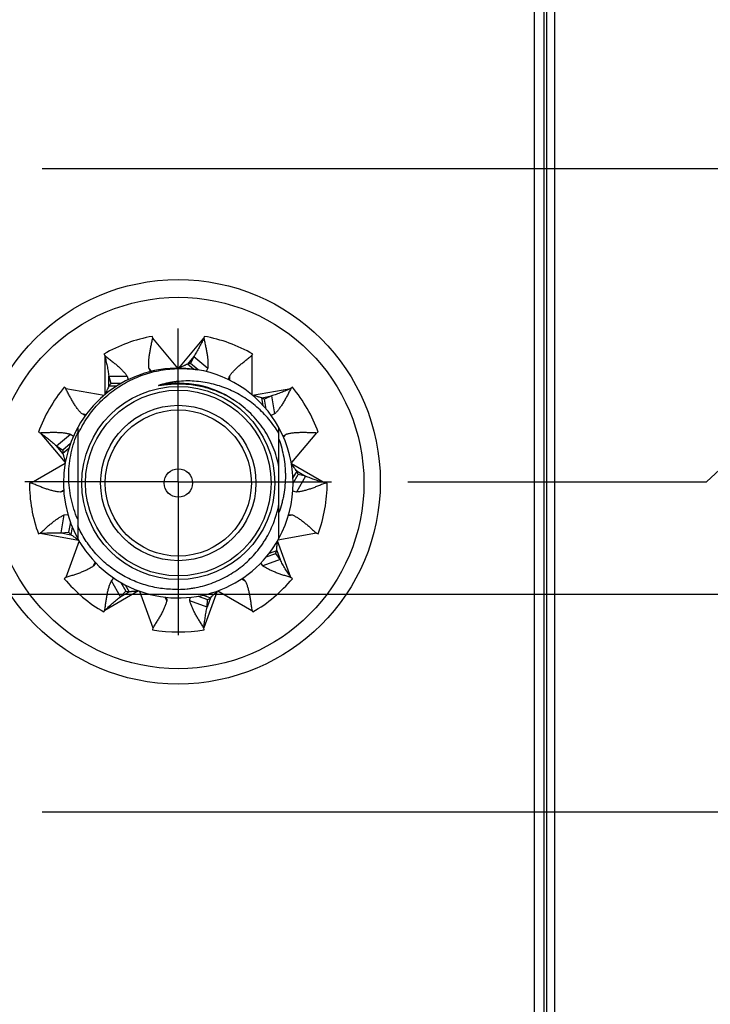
# Model space of a CAD drawing. Header units: inches. Extents: x 0 to 22, y 0 to 17.
# Tile 16 of 59: x 7.728 to 8.292, y 6.418 to 7.221. Entities that reach past the tile are written whole.
import ezdxf

# ---------------------------------------------------------------- set-up
doc = ezdxf.new("R2010")
doc.units = ezdxf.units.IN
doc.header["$LTSCALE"] = 1.21
doc.header["$MEASUREMENT"] = 0
doc.linetypes.add('CENTER', pattern=[0.6, 0.375, -0.075, 0.075, -0.075])
doc.layers.get('0').update_dxf_attribs({"linetype": 'CONTINUOUS'})
doc.layers.add('02___PRT_ALL_AXES', color=7, linetype='CONTINUOUS')
doc.layers.add('DIMENSIONS', color=7, linetype='CONTINUOUS')
doc.styles.get("Standard").update_dxf_attribs({"font": 'txt', "width": 0.8})
doc.dimstyles.new('DIMSTYLE_1', dxfattribs={"dimtxt": 0.125, "dimasz": 0.18, "dimexe": 0.125, "dimexo": 0.0625, "dimgap": 0.09, "dimtad": 0, "dimtih": 1, "dimtoh": 1, "dimlfac": 1.333333, "dimzin": 4, "dimdsep": 46, "dimtxsty": 'STANDARD', "dimblk": '_FILLED', "dimblk1": '_FILLED', "dimblk2": '_FILLED', "dimcen": 0.09, "dimadec": 0, "dimazin": 0, "dimtp": 0.001, "dimtm": 0.001, "dimtfac": 1, "dimtofl": 0, "dimtmove": 0, "dimatfit": 3, "dimldrblk": '_FILLED', "dimfxl": 1, "dimtolj": 1, "dimtzin": 4, "dimarcsym": 0})

# ---------------------------------------------------------------- blocks, each defined once
blk = doc.blocks.new('*D16')
at = {"layer": 'DIMENSIONS', "color": 2, "linetype": 'CONTINUOUS'}
blk.add_line((7.74657, 6.57485), (8.60231, 6.57485), dxfattribs=at)
at = {"layer": 'DIMENSIONS', "color": 2, "linetype": 'CONTINUOUS', "insert": (8.66481, 6.63735), "char_height": 0.125, "width": 1.125, "attachment_point": 1, "line_spacing_factor": 0.9}
blk.add_mtext('3.07{\\Ftxt.shx;\\W1.000000;\\H0.125000; }[78.1]', dxfattribs=at)
blk = doc.blocks.new('_FILLED')
at = {"color": 0, "linetype": 'BYBLOCK'}
blk.add_solid([(0, 0), (-1, 0.1736), (-1, -0.1736)], dxfattribs=at)
blk = doc.blocks.new('*D17')
at = {"layer": 'DIMENSIONS', "color": 2, "linetype": 'CONTINUOUS'}
for p, q in [((8.28867, 6.8441), (8.38204, 6.93092)), ((8.38204, 6.93092), (8.60231, 6.93092)), ((8.04511, 6.8441), (8.28867, 6.8441))]:
    blk.add_line(p, q, dxfattribs=at)
at = {"layer": 'DIMENSIONS', "color": 2, "linetype": 'CONTINUOUS', "insert": (8.66481, 6.99342), "char_height": 0.125, "width": 1.125, "attachment_point": 1, "line_spacing_factor": 0.9}
blk.add_mtext('3.43{\\Ftxt.shx;\\W1.000000;\\H0.125000; }[87.2]', dxfattribs=at)
blk = doc.blocks.new('*D18')
at = {"layer": 'DIMENSIONS', "color": 2, "linetype": 'CONTINUOUS'}
blk.add_line((7.74657, 7.09985), (8.60231, 7.09985), dxfattribs=at)
at = {"layer": 'DIMENSIONS', "color": 2, "linetype": 'CONTINUOUS', "insert": (8.66481, 7.16235), "char_height": 0.125, "width": 1.125, "attachment_point": 1, "line_spacing_factor": 0.9}
blk.add_mtext('3.77{\\Ftxt.shx;\\W1.000000;\\H0.125000; }[95.9]', dxfattribs=at)
blk = doc.blocks.new('*D20')
at = {"layer": 'DIMENSIONS', "color": 2, "linetype": 'CONTINUOUS'}
blk.add_line((6.67299, 6.75248), (8.60231, 6.75248), dxfattribs=at)
at = {"layer": 'DIMENSIONS', "color": 2, "linetype": 'CONTINUOUS', "insert": (8.66481, 6.81498), "char_height": 0.125, "width": 1.125, "attachment_point": 1, "line_spacing_factor": 0.9}
blk.add_mtext('3.31{\\Ftxt.shx;\\W1.000000;\\H0.125000; }[84.1]', dxfattribs=at)

msp = doc.modelspace()

# ---------------------------------------------------------------- linework, layer by layer
at = {"color": 7, "linetype": 'CONTINUOUS'}
for p, q in [((8.15603, 7.97585), (8.15603, 4.1771)), ((8.14853, 4.1966), (8.14853, 7.95035)), ((8.16482, 7.67585), (8.16482, 4.67585)), ((7.83685, 6.9613), (7.83659, 6.96277)), ((7.87879, 6.96277), (7.87853, 6.9613)), ((7.79694, 6.94834), (7.79769, 6.94704)), ((7.87024, 6.94637), (7.86772, 6.94069)), ((7.87401, 6.93541), (7.86772, 6.94069)), ((7.87024, 6.94637), (7.88168, 6.93677)), ((7.91769, 6.94704), (7.91844, 6.94834)), ((7.83489, 6.93406), (7.83369, 6.93677)), ((7.87006, 6.936), (7.86506, 6.94019)), ((7.88168, 6.93677), (7.88048, 6.93405)), ((7.80094, 6.93028), (7.81587, 6.93028)), ((7.80094, 6.93028), (7.80266, 6.92431)), ((7.81587, 6.93028), (7.81671, 6.9274)), ((7.89868, 6.92743), (7.8995, 6.93028)), ((7.76576, 6.92025), (7.76461, 6.92122)), ((7.80742, 6.92222), (7.80094, 6.92222)), ((7.81085, 6.92431), (7.80266, 6.92431)), ((7.85769, 6.92383), (7.85639, 6.92382)), ((7.95076, 6.92122), (7.94961, 6.92025)), ((7.92686, 6.90635), (7.92573, 6.91274)), ((7.93367, 6.91414), (7.92809, 6.91141)), ((7.92951, 6.90333), (7.92809, 6.91141)), ((7.93367, 6.91414), (7.93626, 6.89943)), ((7.7818, 6.89811), (7.77911, 6.89943)), ((7.93626, 6.89943), (7.93358, 6.89812)), ((7.74352, 6.88467), (7.74492, 6.88416)), ((7.77556, 6.88834), (7.77556, 6.88243)), ((7.93981, 6.7979), (7.93981, 6.88834)), ((7.97045, 6.88416), (7.97186, 6.88467)), ((7.75819, 6.87341), (7.76963, 6.88301)), ((7.76963, 6.88301), (7.77209, 6.88136)), ((7.77556, 6.8824), (7.77556, 6.7979)), ((7.94325, 6.88134), (7.94575, 6.88301)), ((7.75819, 6.87341), (7.76335, 6.86994)), ((7.7697, 6.87527), (7.76335, 6.86994)), ((7.7683, 6.87137), (7.76337, 6.86723)), ((7.95129, 6.84704), (7.95457, 6.85272)), ((7.95144, 6.84312), (7.95551, 6.85018)), ((7.96155, 6.84869), (7.95408, 6.83575)), ((7.96155, 6.84869), (7.95551, 6.85018)), ((7.73769, 6.84312), (7.73619, 6.84312)), ((7.76419, 6.83647), (7.7613, 6.83575)), ((7.95408, 6.83575), (7.95117, 6.83647)), ((7.97919, 6.84312), (7.97769, 6.84312)), ((7.762, 6.80236), (7.76459, 6.81708)), ((7.76459, 6.81708), (7.76754, 6.81739)), ((7.9478, 6.8174), (7.95079, 6.81708)), ((7.76962, 6.81119), (7.76818, 6.80303)), ((7.77106, 6.80734), (7.76994, 6.80096)), ((7.74352, 6.80156), (7.74492, 6.80208)), ((7.762, 6.80236), (7.76818, 6.80303)), ((7.77518, 6.79739), (7.77633, 6.79654)), ((7.97045, 6.80208), (7.97186, 6.80156)), ((7.93203, 6.786), (7.93807, 6.7882)), ((7.94083, 6.78062), (7.92679, 6.77551)), ((7.9295, 6.78286), (7.93717, 6.78565)), ((7.94083, 6.78062), (7.93717, 6.78565)), ((7.79034, 6.77792), (7.78858, 6.77551)), ((7.92679, 6.77551), (7.92503, 6.77793)), ((7.76576, 6.76598), (7.76461, 6.76502)), ((7.80311, 6.76333), (7.80517, 6.76547)), ((7.91018, 6.7655), (7.91227, 6.76333)), ((7.95076, 6.76502), (7.94961, 6.76598)), ((7.81058, 6.75039), (7.80311, 6.76333)), ((7.81078, 6.76198), (7.81489, 6.75487)), ((7.81435, 6.75999), (7.81756, 6.75442)), ((7.81058, 6.75039), (7.81489, 6.75487)), ((7.84801, 6.74988), (7.84821, 6.74691)), ((7.86717, 6.74691), (7.86737, 6.74989)), ((7.87397, 6.75079), (7.88163, 6.748)), ((7.87792, 6.75158), (7.88396, 6.74938)), ((7.88121, 6.7418), (7.88163, 6.748)), ((7.88121, 6.7418), (7.86717, 6.74691)), ((7.79694, 6.7379), (7.79769, 6.7392)), ((7.91769, 6.7392), (7.91844, 6.7379)), ((7.83685, 6.72494), (7.83659, 6.72347)), ((7.87879, 6.72347), (7.87853, 6.72494))]:
    msp.add_line(p, q, dxfattribs=at)
at = {"color": 9, "linetype": 'CONTINUOUS'}
for p, q in [((8.15824, 7.67585), (8.15824, 4.67585)), ((8.1647, 7.67585), (8.1647, 4.67585)), ((7.85735, 6.93687), (7.83685, 6.9613)), ((7.85803, 6.93687), (7.87853, 6.9613)), ((7.79769, 6.94704), (7.79769, 6.91515)), ((7.87024, 6.94637), (7.86506, 6.94019)), ((7.91769, 6.94704), (7.91769, 6.91515)), ((7.83369, 6.93677), (7.83578, 6.93427)), ((7.80094, 6.92222), (7.80094, 6.93028)), ((7.8995, 6.93028), (7.8995, 6.92708)), ((7.76576, 6.92025), (7.79717, 6.91472)), ((7.91821, 6.91472), (7.94961, 6.92025)), ((7.92573, 6.91274), (7.93367, 6.91414)), ((7.78236, 6.89886), (7.77911, 6.89943)), ((7.74492, 6.88416), (7.76542, 6.85973)), ((7.94575, 6.88301), (7.94364, 6.8805)), ((7.97045, 6.88416), (7.94995, 6.85973)), ((7.76337, 6.86723), (7.75819, 6.87341)), ((7.7653, 6.85906), (7.73769, 6.84312)), ((7.95007, 6.85906), (7.97769, 6.84312)), ((7.95457, 6.85272), (7.96155, 6.84869)), ((7.76416, 6.8374), (7.7613, 6.83575)), ((7.94757, 6.81651), (7.95079, 6.81708)), ((7.74492, 6.80208), (7.77633, 6.79654)), ((7.762, 6.80236), (7.76994, 6.80096)), ((7.77667, 6.79595), (7.76576, 6.76598)), ((7.94961, 6.76598), (7.93871, 6.79595)), ((7.97045, 6.80208), (7.93905, 6.79654)), ((7.93807, 6.7882), (7.94083, 6.78062)), ((7.78858, 6.77551), (7.78971, 6.77861)), ((7.90944, 6.76496), (7.91227, 6.76333)), ((7.8253, 6.75514), (7.79769, 6.7392)), ((7.81058, 6.75039), (7.81756, 6.75442)), ((7.82594, 6.75491), (7.83685, 6.72494)), ((7.84821, 6.74691), (7.84709, 6.74999)), ((7.88943, 6.75491), (7.87853, 6.72494)), ((7.88396, 6.74938), (7.88121, 6.7418)), ((7.89007, 6.75514), (7.91769, 6.7392))]:
    msp.add_line(p, q, dxfattribs=at)
at = {"color": 7, "linetype": 'CONTINUOUS'}
for centre, radius in [((7.85753, 6.8441), 0.165), ((7.85769, 6.84312), 0.1515), ((7.85769, 6.84312), 0.07875), ((7.85769, 6.84312), 0.06338), ((7.85769, 6.84312), 0.05962), ((7.85769, 6.84312), 0.01162)]:
    msp.add_circle(centre, radius, dxfattribs=at)
at = {"color": 9, "linetype": 'CONTINUOUS'}
msp.add_circle((7.85769, 6.84312), 0.07575, dxfattribs=at)
at = {"color": 7, "linetype": 'CONTINUOUS'}
for centre, radius, start, end in [((7.85769, 6.84312), 0.1215, 100, 120), ((7.85769, 6.84312), 0.1215, 60, 80), ((7.87667, 6.88494), 0.05646, 99.11757, 101.86797), ((7.85769, 6.84312), 0.09375, 80.77639, 331.16355), ((7.85769, 6.84312), 0.09375, 28.83645, 80.49223), ((7.85769, 6.84312), 0.1215, 140, 160), ((7.84535, 6.88736), 0.05646, 139.11757, 141.86797), ((7.85769, 6.84312), 0.1215, 20, 40), ((7.89911, 6.86296), 0.05646, 59.11757, 61.86797), ((7.85986, 6.84842), 0.09167, 156.87173, 158.05342), ((7.85769, 6.84312), 0.09375, 331.22153, 28.77429), ((7.8198, 6.86907), 0.05646, 179.11757, 181.86797), ((7.90217, 6.83169), 0.05646, 19.11757, 21.86797), ((7.85769, 6.84312), 0.1215, 180, 200), ((7.85769, 6.84312), 0.1215, 340, 360), ((7.81198, 6.83865), 0.05646, 219.11757, 221.86797), ((7.88442, 6.80577), 0.05646, 339.11757, 341.86797), ((7.85769, 6.84312), 0.1215, 220, 240), ((7.85769, 6.84312), 0.1215, 300, 320), ((7.82555, 6.81031), 0.05646, 259.11757, 261.86797), ((7.85416, 6.79733), 0.05646, 299.11757, 301.86797), ((7.85769, 6.84312), 0.1215, 260, 280)]:
    msp.add_arc(centre, radius, start, end, dxfattribs=at)
at = {"color": 9, "linetype": 'CONTINUOUS'}
msp.add_arc((7.85769, 6.84312), 0.08146, 56.27983, 100.4064, dxfattribs=at)
at = {"color": 7, "linetype": 'CONTINUOUS'}
for points, knots in [([(7.83369, 6.93677), (7.83359, 6.93762), (7.83348, 6.93941), (7.83353, 6.94218), (7.83377, 6.94511), (7.83418, 6.94817), (7.83473, 6.95135), (7.83538, 6.95462), (7.8361, 6.95794), (7.8366, 6.96017), (7.83685, 6.9613)], [0, 0, 0, 0, 0.104355, 0.215842, 0.334282, 0.459052, 0.589252, 0.72371, 0.861108, 1, 1, 1, 1]), ([(7.87853, 6.9613), (7.87788, 6.96002), (7.87659, 6.95746), (7.8746, 6.95367), (7.87251, 6.94996), (7.87101, 6.94755), (7.87024, 6.94637)], [0, 0, 0, 0, 0.25179, 0.502748, 0.752236, 1, 1, 1, 1]), ([(7.87853, 6.9613), (7.87878, 6.96017), (7.87928, 6.95794), (7.88, 6.95462), (7.88065, 6.95135), (7.88119, 6.94817), (7.8816, 6.94511), (7.88185, 6.94218), (7.8819, 6.93941), (7.88178, 6.93762), (7.88168, 6.93677)], [0, 0, 0, 0, 0.138892, 0.27629, 0.410748, 0.540948, 0.665718, 0.784158, 0.895645, 1, 1, 1, 1]), ([(7.79769, 6.94704), (7.7986, 6.94635), (7.80042, 6.94496), (7.80311, 6.94287), (7.80571, 6.94079), (7.80817, 6.93871), (7.81045, 6.93662), (7.81252, 6.93453), (7.81434, 6.93245), (7.8154, 6.931), (7.81587, 6.93028)], [0, 0, 0, 0, 0.138892, 0.27629, 0.410748, 0.540948, 0.665718, 0.784158, 0.895645, 1, 1, 1, 1]), ([(7.79769, 6.94704), (7.79801, 6.94565), (7.79867, 6.94286), (7.79958, 6.93867), (7.80037, 6.93449), (7.80077, 6.93168), (7.80094, 6.93028)], [0, 0, 0, 0, 0.25179, 0.502748, 0.752236, 1, 1, 1, 1]), ([(7.8995, 6.93028), (7.89998, 6.931), (7.90104, 6.93245), (7.90286, 6.93453), (7.90492, 6.93662), (7.90721, 6.93871), (7.90967, 6.94079), (7.91227, 6.94287), (7.91495, 6.94496), (7.91677, 6.94635), (7.91769, 6.94704)], [0, 0, 0, 0, 0.104355, 0.215842, 0.334282, 0.459052, 0.589252, 0.72371, 0.861108, 1, 1, 1, 1]), ([(7.77556, 6.8824), (7.77658, 6.88467), (7.77825, 6.88801), (7.78075, 6.89231), (7.78341, 6.8965), (7.78706, 6.90153), (7.79192, 6.9072), (7.79722, 6.91245), (7.80293, 6.91725), (7.809, 6.92158), (7.81541, 6.9254), (7.82211, 6.92869), (7.82905, 6.93143), (7.83618, 6.93361), (7.84347, 6.93521), (7.85086, 6.93622), (7.85707, 6.93656), (7.86204, 6.93654), (7.867, 6.93632), (7.87072, 6.93594), (7.87317, 6.93558)], [0, 0, 0, 0, 0.062498, 0.093753, 0.125008, 0.187506, 0.250004, 0.312502, 0.375, 0.437498, 0.499997, 0.562495, 0.624994, 0.687493, 0.749991, 0.81249, 0.874989, 0.906244, 0.937501, 1, 1, 1, 1]), ([(7.86506, 6.94019), (7.86454, 6.93986), (7.86372, 6.93941), (7.86259, 6.93887), (7.8614, 6.93833), (7.85987, 6.93767), (7.85864, 6.93714), (7.85803, 6.93687)], [0, 0, 0, 0, 0.236609, 0.359513, 0.484866, 0.740716, 1, 1, 1, 1]), ([(7.93981, 6.8837), (7.9386, 6.88571), (7.93602, 6.88962), (7.93171, 6.89517), (7.92697, 6.90038), (7.92185, 6.90519), (7.91636, 6.90958), (7.91053, 6.91352), (7.90442, 6.91698), (7.89804, 6.91994), (7.89144, 6.92237), (7.88467, 6.92425), (7.87776, 6.92557), (7.87077, 6.9263), (7.86375, 6.92645), (7.8579, 6.92608), (7.85326, 6.92549), (7.84864, 6.9247), (7.84522, 6.92388), (7.84297, 6.92324)], [0, 0, 0, 0, 0.062526, 0.125049, 0.187569, 0.250086, 0.312599, 0.375109, 0.437615, 0.500117, 0.562615, 0.62511, 0.6876, 0.750086, 0.812568, 0.875045, 0.906289, 0.937532, 1, 1, 1, 1]), ([(7.77911, 6.89943), (7.77848, 6.90003), (7.77725, 6.90132), (7.7755, 6.90347), (7.77381, 6.90587), (7.77215, 6.90849), (7.77053, 6.91127), (7.76893, 6.91419), (7.76734, 6.9172), (7.76629, 6.91923), (7.76576, 6.92025)], [0, 0, 0, 0, 0.104355, 0.215842, 0.334282, 0.459052, 0.589252, 0.72371, 0.861108, 1, 1, 1, 1]), ([(7.80094, 6.92222), (7.80075, 6.92163), (7.80041, 6.92076), (7.7999, 6.91962), (7.79933, 6.91844), (7.79858, 6.91695), (7.79798, 6.91576), (7.79769, 6.91515)], [0, 0, 0, 0, 0.236609, 0.359513, 0.484866, 0.740716, 1, 1, 1, 1]), ([(7.85639, 6.92382), (7.85569, 6.92381), (7.85464, 6.92378), (7.85323, 6.92371), (7.85218, 6.92365), (7.85113, 6.92358), (7.85008, 6.9235), (7.84903, 6.92341), (7.84816, 6.92332), (7.84746, 6.92325), (7.84694, 6.92319), (7.84641, 6.92313), (7.84589, 6.92307), (7.84537, 6.923), (7.84484, 6.92294), (7.84441, 6.92288), (7.84406, 6.92284), (7.8438, 6.9228), (7.84354, 6.92277), (7.84328, 6.92274), (7.84302, 6.92271), (7.84275, 6.92268), (7.84254, 6.92265), (7.84236, 6.92263), (7.84223, 6.92262), (7.8421, 6.92261), (7.84199, 6.9226), (7.84191, 6.92259), (7.84184, 6.92259), (7.84178, 6.92258), (7.84171, 6.92258), (7.84165, 6.92258), (7.84159, 6.92258), (7.84155, 6.92258), (7.84152, 6.92258), (7.84149, 6.92259), (7.84146, 6.92259), (7.84144, 6.92259), (7.84143, 6.9226), (7.84141, 6.9226), (7.8414, 6.92261), (7.84139, 6.92262), (7.84139, 6.92263), (7.84139, 6.92265), (7.8414, 6.92266), (7.84141, 6.92267), (7.84142, 6.92268), (7.84145, 6.9227), (7.84147, 6.92271), (7.8415, 6.92273), (7.84153, 6.92274), (7.84156, 6.92276), (7.84161, 6.92278), (7.84167, 6.92281), (7.84173, 6.92283), (7.84179, 6.92286), (7.84187, 6.92289), (7.84198, 6.92293), (7.8421, 6.92297), (7.84222, 6.92301), (7.84235, 6.92305), (7.84251, 6.9231), (7.84272, 6.92317), (7.84289, 6.92321), (7.84297, 6.92324)], [0, 0, 0, 0, 0.125501, 0.188251, 0.251002, 0.313751, 0.376499, 0.439246, 0.50199, 0.53336, 0.56473, 0.596097, 0.627463, 0.658826, 0.690186, 0.72154, 0.737215, 0.752887, 0.768557, 0.784223, 0.799884, 0.815539, 0.831183, 0.839, 0.846812, 0.854618, 0.862413, 0.866306, 0.870194, 0.874076, 0.877949, 0.88181, 0.885652, 0.887561, 0.889459, 0.891341, 0.893188, 0.894091, 0.894983, 0.895863, 0.89668, 0.897411, 0.898117, 0.898849, 0.89964, 0.900497, 0.901377, 0.903174, 0.90502, 0.906891, 0.908777, 0.910675, 0.914493, 0.918332, 0.922184, 0.926045, 0.929914, 0.937667, 0.945435, 0.953213, 0.960999, 0.968791, 0.984389, 1, 1, 1, 1]), ([(7.90381, 6.91026), (7.90211, 6.91137), (7.89862, 6.91346), (7.89318, 6.91621), (7.88755, 6.91855), (7.88177, 6.92049), (7.87586, 6.92199), (7.86985, 6.92306), (7.86378, 6.9237), (7.85972, 6.92383), (7.85769, 6.92383)], [0, 0, 0, 0, 0.12498, 0.249967, 0.37496, 0.499958, 0.624962, 0.74997, 0.874983, 1, 1, 1, 1]), ([(7.94961, 6.92025), (7.9483, 6.91969), (7.94566, 6.91856), (7.9417, 6.91694), (7.93771, 6.91543), (7.93502, 6.91455), (7.93367, 6.91414)], [0, 0, 0, 0, 0.25179, 0.502748, 0.752236, 1, 1, 1, 1]), ([(7.94961, 6.92025), (7.94909, 6.91923), (7.94804, 6.9172), (7.94645, 6.91419), (7.94485, 6.91127), (7.94322, 6.90849), (7.94157, 6.90587), (7.93987, 6.90347), (7.93813, 6.90132), (7.93689, 6.90003), (7.93626, 6.89943)], [0, 0, 0, 0, 0.138892, 0.27629, 0.410748, 0.540948, 0.665718, 0.784158, 0.895645, 1, 1, 1, 1]), ([(7.93981, 6.85622), (7.93931, 6.85895), (7.93802, 6.86437), (7.93528, 6.87226), (7.93175, 6.87984), (7.92749, 6.88702), (7.92251, 6.89373), (7.91688, 6.89991), (7.91066, 6.90547), (7.90615, 6.90875), (7.90381, 6.91026)], [0, 0, 0, 0, 0.125003, 0.250003, 0.375003, 0.500004, 0.625003, 0.750003, 0.875001, 1, 1, 1, 1]), ([(7.92573, 6.91274), (7.92512, 6.91283), (7.92421, 6.91301), (7.92299, 6.91332), (7.92173, 6.91367), (7.92014, 6.91415), (7.91886, 6.91453), (7.91821, 6.91472)], [0, 0, 0, 0, 0.236609, 0.359513, 0.484866, 0.740716, 1, 1, 1, 1]), ([(7.74492, 6.88416), (7.74607, 6.88422), (7.74836, 6.88432), (7.75176, 6.88445), (7.75509, 6.88453), (7.75831, 6.88451), (7.7614, 6.88438), (7.76433, 6.88411), (7.76706, 6.88368), (7.7688, 6.88326), (7.76963, 6.88301)], [0, 0, 0, 0, 0.138892, 0.27629, 0.410748, 0.540948, 0.665718, 0.784158, 0.895645, 1, 1, 1, 1]), ([(7.94575, 6.88301), (7.94657, 6.88326), (7.94831, 6.88368), (7.95105, 6.88411), (7.95398, 6.88438), (7.95707, 6.88451), (7.96029, 6.88453), (7.96362, 6.88445), (7.96702, 6.88432), (7.9693, 6.88422), (7.97045, 6.88416)], [0, 0, 0, 0, 0.104355, 0.215842, 0.334282, 0.459052, 0.589252, 0.72371, 0.861108, 1, 1, 1, 1]), ([(7.74492, 6.88416), (7.74607, 6.8833), (7.74836, 6.88159), (7.75175, 6.87897), (7.75505, 6.87627), (7.75716, 6.87438), (7.75819, 6.87341)], [0, 0, 0, 0, 0.25179, 0.502748, 0.752236, 1, 1, 1, 1]), ([(7.77556, 6.81359), (7.77438, 6.8163), (7.7723, 6.82184), (7.77003, 6.83043), (7.76863, 6.8392), (7.76811, 6.84806), (7.76847, 6.85693), (7.7697, 6.86572), (7.77179, 6.87435), (7.77373, 6.87994), (7.77484, 6.88268)], [0, 0, 0, 0, 0.124999, 0.249996, 0.374994, 0.499994, 0.624994, 0.749994, 0.874994, 1, 1, 1, 1]), ([(7.93981, 6.87886), (7.94068, 6.87647), (7.9422, 6.87161), (7.94385, 6.86416), (7.94468, 6.85785), (7.94502, 6.85278), (7.94514, 6.84769), (7.94487, 6.84134), (7.94405, 6.83503), (7.94305, 6.83004), (7.94184, 6.8251), (7.94069, 6.82146), (7.93981, 6.81908)], [0, 0, 0, 0, 0.124994, 0.249987, 0.37498, 0.437491, 0.500002, 0.624995, 0.749987, 0.812497, 0.875008, 1, 1, 1, 1]), ([(7.76337, 6.86723), (7.7636, 6.86667), (7.7639, 6.86578), (7.76425, 6.86457), (7.76457, 6.8633), (7.76495, 6.86169), (7.76526, 6.86039), (7.76542, 6.85973)], [0, 0, 0, 0, 0.236609, 0.359513, 0.484866, 0.740716, 1, 1, 1, 1]), ([(7.95457, 6.85272), (7.95415, 6.85317), (7.95357, 6.8539), (7.95283, 6.85492), (7.95209, 6.856), (7.95118, 6.85739), (7.95045, 6.85851), (7.95007, 6.85906)], [0, 0, 0, 0, 0.236609, 0.359513, 0.484866, 0.740716, 1, 1, 1, 1]), ([(7.97769, 6.84312), (7.97632, 6.84353), (7.97358, 6.84436), (7.96949, 6.84566), (7.96547, 6.84708), (7.96284, 6.84813), (7.96155, 6.84869)], [0, 0, 0, 0, 0.25179, 0.502748, 0.752236, 1, 1, 1, 1]), ([(7.7613, 6.83575), (7.76043, 6.8358), (7.75865, 6.836), (7.75594, 6.83653), (7.75309, 6.83728), (7.75015, 6.83821), (7.74711, 6.8393), (7.74401, 6.84051), (7.74086, 6.84179), (7.73875, 6.84268), (7.73769, 6.84312)], [0, 0, 0, 0, 0.104355, 0.215842, 0.334282, 0.459052, 0.589252, 0.72371, 0.861108, 1, 1, 1, 1]), ([(7.97769, 6.84312), (7.97663, 6.84268), (7.97452, 6.84179), (7.97137, 6.84051), (7.96826, 6.8393), (7.96523, 6.83821), (7.96228, 6.83728), (7.95944, 6.83653), (7.95672, 6.836), (7.95494, 6.8358), (7.95408, 6.83575)], [0, 0, 0, 0, 0.138892, 0.27629, 0.410748, 0.540948, 0.665718, 0.784158, 0.895645, 1, 1, 1, 1]), ([(7.85769, 6.75632), (7.86011, 6.75638), (7.86374, 6.75662), (7.86855, 6.75725), (7.87333, 6.75807), (7.87923, 6.75948), (7.88615, 6.76176), (7.89284, 6.76462), (7.89928, 6.76803), (7.90539, 6.77197), (7.91116, 6.77642), (7.91652, 6.78135), (7.92144, 6.78671), (7.92514, 6.79152), (7.92785, 6.79554), (7.93039, 6.79968), (7.93322, 6.80504), (7.93557, 6.81063), (7.93716, 6.81522), (7.93856, 6.81986), (7.93937, 6.82341), (7.93981, 6.82579)], [0, 0, 0, 0, 0.062499, 0.093755, 0.12501, 0.187509, 0.250007, 0.312504, 0.375002, 0.4375, 0.499997, 0.562494, 0.624991, 0.687488, 0.718744, 0.75, 0.812496, 0.874993, 0.906248, 0.937503, 1, 1, 1, 1]), ([(7.74492, 6.80208), (7.74577, 6.80286), (7.74745, 6.80441), (7.74997, 6.80669), (7.75247, 6.80889), (7.75495, 6.81095), (7.7574, 6.81284), (7.75982, 6.81451), (7.76219, 6.81594), (7.7638, 6.81674), (7.76459, 6.81708)], [0, 0, 0, 0, 0.138892, 0.27629, 0.410748, 0.540948, 0.665718, 0.784158, 0.895645, 1, 1, 1, 1]), ([(7.95079, 6.81708), (7.95158, 6.81674), (7.95318, 6.81594), (7.95556, 6.81451), (7.95797, 6.81284), (7.96042, 6.81095), (7.9629, 6.80889), (7.96541, 6.80669), (7.96792, 6.80441), (7.96961, 6.80286), (7.97045, 6.80208)], [0, 0, 0, 0, 0.104355, 0.215842, 0.334282, 0.459052, 0.589252, 0.72371, 0.861108, 1, 1, 1, 1]), ([(7.85769, 6.75632), (7.85555, 6.75627), (7.85126, 6.75632), (7.84485, 6.75688), (7.83849, 6.75791), (7.83224, 6.75941), (7.8261, 6.76136), (7.82013, 6.76375), (7.81435, 6.76658), (7.80879, 6.76982), (7.80349, 6.77346), (7.79846, 6.77747), (7.79374, 6.78184), (7.78934, 6.78654), (7.7853, 6.79155), (7.78164, 6.79684), (7.77836, 6.80237), (7.77645, 6.80622), (7.77556, 6.80817)], [0, 0, 0, 0, 0.062499, 0.124999, 0.187498, 0.249998, 0.312497, 0.374997, 0.437497, 0.499997, 0.562497, 0.624997, 0.687497, 0.749998, 0.812498, 0.874998, 0.9375, 1, 1, 1, 1]), ([(7.74492, 6.80208), (7.74636, 6.80216), (7.74921, 6.80232), (7.75349, 6.80249), (7.75776, 6.80253), (7.76059, 6.80245), (7.762, 6.80236)], [0, 0, 0, 0, 0.25179, 0.502748, 0.752236, 1, 1, 1, 1]), ([(7.76994, 6.80096), (7.77038, 6.80073), (7.77127, 6.80021), (7.77256, 6.79932), (7.77387, 6.79837), (7.77474, 6.79771), (7.77518, 6.79739)], [0, 0, 0, 0, 0.237432, 0.485019, 0.740196, 1, 1, 1, 1]), ([(7.93807, 6.7882), (7.93805, 6.78881), (7.93807, 6.78975), (7.93816, 6.791), (7.93829, 6.7923), (7.93848, 6.79395), (7.93864, 6.79528), (7.93871, 6.79595)], [0, 0, 0, 0, 0.236609, 0.359513, 0.484866, 0.740716, 1, 1, 1, 1]), ([(7.94961, 6.76598), (7.94883, 6.76718), (7.94726, 6.76958), (7.94497, 6.7732), (7.9428, 6.77687), (7.94146, 6.77936), (7.94083, 6.78062)], [0, 0, 0, 0, 0.25179, 0.502748, 0.752236, 1, 1, 1, 1]), ([(7.78858, 6.77551), (7.78789, 6.775), (7.7864, 6.77401), (7.78398, 6.77266), (7.78132, 6.77141), (7.77846, 6.77023), (7.77544, 6.76912), (7.77228, 6.76805), (7.76904, 6.76701), (7.76686, 6.76633), (7.76576, 6.76598)], [0, 0, 0, 0, 0.104355, 0.215842, 0.334282, 0.459052, 0.589252, 0.72371, 0.861108, 1, 1, 1, 1]), ([(7.94961, 6.76598), (7.94852, 6.76633), (7.94633, 6.76701), (7.94309, 6.76805), (7.93994, 6.76912), (7.93691, 6.77023), (7.93406, 6.77141), (7.9314, 6.77266), (7.92897, 6.77401), (7.92748, 6.775), (7.92679, 6.77551)], [0, 0, 0, 0, 0.138892, 0.27629, 0.410748, 0.540948, 0.665718, 0.784158, 0.895645, 1, 1, 1, 1]), ([(7.79769, 6.7392), (7.79783, 6.74034), (7.79813, 6.74261), (7.79859, 6.74598), (7.79909, 6.74927), (7.79967, 6.75244), (7.80033, 6.75546), (7.8011, 6.7583), (7.802, 6.76092), (7.80272, 6.76255), (7.80311, 6.76333)], [0, 0, 0, 0, 0.138892, 0.27629, 0.410748, 0.540948, 0.665718, 0.784158, 0.895645, 1, 1, 1, 1]), ([(7.91227, 6.76333), (7.91265, 6.76255), (7.91337, 6.76092), (7.91427, 6.7583), (7.91504, 6.75546), (7.91571, 6.75244), (7.91628, 6.74927), (7.91679, 6.74598), (7.91725, 6.74261), (7.91754, 6.74034), (7.91769, 6.7392)], [0, 0, 0, 0, 0.104355, 0.215842, 0.334282, 0.459052, 0.589252, 0.72371, 0.861108, 1, 1, 1, 1]), ([(7.79769, 6.7392), (7.79873, 6.74018), (7.80082, 6.74214), (7.80399, 6.74502), (7.80722, 6.74779), (7.80945, 6.74955), (7.81058, 6.75039)], [0, 0, 0, 0, 0.25179, 0.502748, 0.752236, 1, 1, 1, 1]), ([(7.81756, 6.75442), (7.81816, 6.75455), (7.81909, 6.75469), (7.82034, 6.75482), (7.82164, 6.75492), (7.8233, 6.75502), (7.82463, 6.75509), (7.8253, 6.75514)], [0, 0, 0, 0, 0.236609, 0.359513, 0.484866, 0.740716, 1, 1, 1, 1]), ([(7.88396, 6.74938), (7.88434, 6.74987), (7.88496, 6.75057), (7.88583, 6.75147), (7.88677, 6.75239), (7.88798, 6.75352), (7.88895, 6.75444), (7.88943, 6.75491)], [0, 0, 0, 0, 0.236609, 0.359513, 0.484866, 0.740716, 1, 1, 1, 1]), ([(7.84821, 6.74691), (7.84801, 6.74607), (7.84751, 6.74435), (7.84651, 6.74177), (7.84528, 6.7391), (7.84385, 6.73636), (7.84225, 6.73356), (7.84052, 6.73071), (7.83871, 6.72784), (7.83747, 6.72591), (7.83685, 6.72494)], [0, 0, 0, 0, 0.104355, 0.215842, 0.334282, 0.459052, 0.589252, 0.72371, 0.861108, 1, 1, 1, 1]), ([(7.87853, 6.72494), (7.8779, 6.72591), (7.87667, 6.72784), (7.87486, 6.73071), (7.87313, 6.73356), (7.87153, 6.73636), (7.8701, 6.7391), (7.86887, 6.74177), (7.86787, 6.74435), (7.86737, 6.74607), (7.86717, 6.74691)], [0, 0, 0, 0, 0.138892, 0.27629, 0.410748, 0.540948, 0.665718, 0.784158, 0.895645, 1, 1, 1, 1]), ([(7.87853, 6.72494), (7.8787, 6.72637), (7.87904, 6.72921), (7.87961, 6.73345), (7.8803, 6.73766), (7.88088, 6.74043), (7.88121, 6.7418)], [0, 0, 0, 0, 0.25179, 0.502748, 0.752236, 1, 1, 1, 1])]:
    msp.add_open_spline(points, degree=3, knots=knots, dxfattribs=at)
at = {"layer": '02___PRT_ALL_AXES', "color": 7, "linetype": 'CENTER'}
for q in [(7.85753, 6.96918), (7.73246, 6.8441), (7.98261, 6.8441), (7.85753, 6.71903)]:
    msp.add_line((7.85753, 6.8441), q, dxfattribs=at)

# ---------------------------------------------------------------- dimensions: what is measured, and where the dimension line sits
at = {"layer": 'DIMENSIONS', "color": 2, "linetype": 'CONTINUOUS'}
for feature_location, offset, origin, picture, middle in [((7.74657, 7.09985), (0.85574, 0), (7.68407, 4.26867), '*D18', (9.22731, 7.09985)), ((8.04511, 6.8441), (0.5572, 0.08682), (7.98261, 4.26867), '*D17', (9.22731, 6.93092)), ((6.67299, 6.75248), (1.92932, 0), (6.61049, 4.26867), '*D20', (9.22731, 6.75248)), ((7.74657, 6.57485), (0.85574, 0), (7.68407, 4.26867), '*D16', (9.22731, 6.57485))]:
    dim = msp.add_ordinate_dim(feature_location=feature_location, offset=offset, dtype=0, origin=origin, dimstyle='DIMSTYLE_1', override={"dimtad": 1, "dimtih": 0, "dimtoh": 0}, dxfattribs=at)
    dim.commit()
    dim.dimension.update_dxf_attribs({"geometry": picture, "text_midpoint": middle})

doc.saveas('drawing.dxf')
